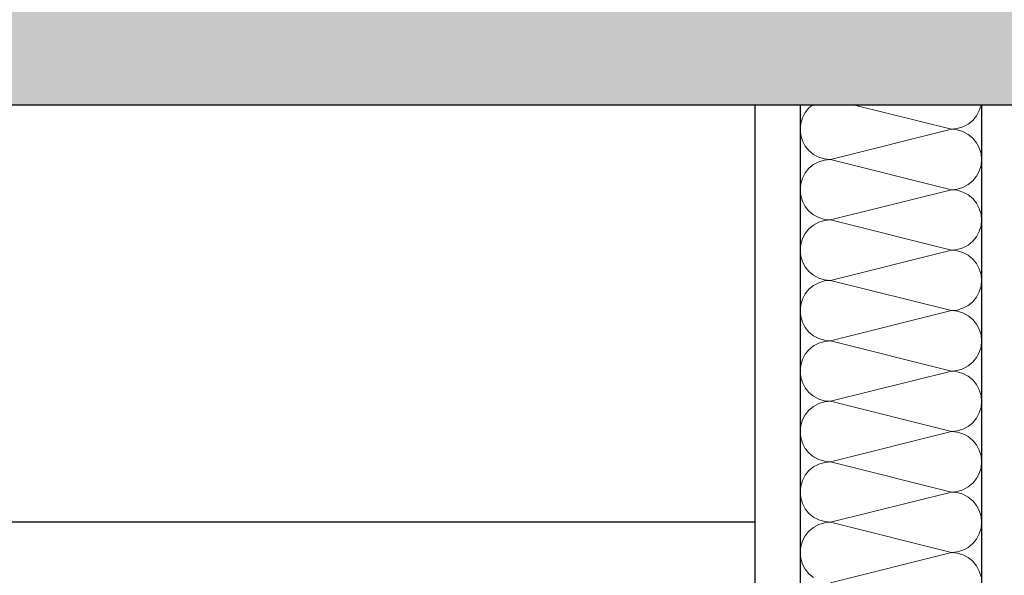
# Model space of a CAD drawing. Header units: metres. Extents: x -12 to 62.3, y -22.2 to 2.8.
# Tile 183 of 214: x 39.525 to 40.068, y -2.954 to -2.648. Entities that reach past the tile are written whole.
import ezdxf

# ---------------------------------------------------------------- set-up
doc = ezdxf.new("R2010")
doc.units = ezdxf.units.M
doc.header["$LTSCALE"] = 20
doc.header["$MEASUREMENT"] = 0
doc.layers.get('0').update_dxf_attribs({"color": 8, "lineweight": 9})
doc.layers.get('Defpoints').update_dxf_attribs({"color": 8, "lineweight": 9})
for name, color, linetype in [('Neubau_A-Decken', 8, 'Continuous'), ('Neubau_A-TB Wände', 8, 'Continuous'), ('Neubau_B-abgehängte Decke', 8, 'Continuous'), ('Neubau_T-Bemaßung', 8, 'Continuous')]:
    doc.layers.add(name, color=color, linetype=linetype)
doc.styles.add('ERSTELLTER_STIL_2', font='arial.ttf')
doc.dimstyles.new('ERSTELLTER_STIL__1', dxfattribs={"dimtxt": 0.0875, "dimasz": 0.059375, "dimexe": 0.18, "dimexo": 0.0625, "dimgap": 0, "dimtad": 1, "dimzin": 0, "dimdsep": 46, "dimtxsty": 'ERSTELLTER_STIL_2', "dimblk": 'ARROWHEAD_6', "dimblk1": 'ARROWHEAD_6', "dimblk2": 'ARROWHEAD_6', "dimcen": 0.09, "dimclrd": 7, "dimclre": 7, "dimclrt": 7, "dimazin": 0, "dimtfac": 1, "dimtdec": 4, "dimtmove": 0, "dimatfit": 3, "dimfxl": 1, "dimtolj": 1, "dimtzin": 0, "dimarcsym": 0})

# ---------------------------------------------------------------- blocks, each defined once
blk = doc.blocks.new('*X350', base_point=(-18420.15716, 0))
at = {"layer": 'Neubau_A-TB Wände', "color": 8, "linetype": 'Continuous', "lineweight": 9}
for p, q in [((-21333.11275, 7.47593), (-21333.11429, 7.47304)), ((-21333.11068, 7.47845), (-21333.11275, 7.47593)), ((-21333.10879, 7.48), (-21333.11068, 7.47845)), ((-21333.03222, 7.46667), (-21333.08556, 7.48)), ((-21333.01837, 7.47407), (-21333.01683, 7.47696)), ((-21333.01683, 7.47696), (-21333.0159, 7.48)), ((-21333.11524, 7.46992), (-21333.11556, 7.46667)), ((-21333.11429, 7.47304), (-21333.11524, 7.46992)), ((-21333.02585, 7.46794), (-21333.02296, 7.46948)), ((-21333.02296, 7.46948), (-21333.02044, 7.47155)), ((-21333.02044, 7.47155), (-21333.01837, 7.47407)), ((-21333.11556, 7.46667), (-21333.11524, 7.46342)), ((-21333.03222, 7.46667), (-21333.09889, 7.45)), ((-21333.03222, 7.46667), (-21333.02897, 7.46699)), ((-21333.02897, 7.46635), (-21333.03222, 7.46667)), ((-21333.02897, 7.46699), (-21333.02585, 7.46794)), ((-21333.02585, 7.4654), (-21333.02897, 7.46635)), ((-21333.02296, 7.46386), (-21333.02585, 7.4654)), ((-21333.11524, 7.46342), (-21333.11429, 7.46029)), ((-21333.11429, 7.46029), (-21333.11275, 7.45741)), ((-21333.02044, 7.46179), (-21333.02296, 7.46386)), ((-21333.01837, 7.45926), (-21333.02044, 7.46179)), ((-21333.01683, 7.45638), (-21333.01837, 7.45926)), ((-21333.11275, 7.45741), (-21333.11068, 7.45488)), ((-21333.11068, 7.45488), (-21333.10815, 7.45281)), ((-21333.01588, 7.45325), (-21333.01683, 7.45638)), ((-21333.01556, 7.45), (-21333.01588, 7.45325)), ((-21333.10815, 7.45281), (-21333.10527, 7.45127)), ((-21333.10527, 7.44873), (-21333.10815, 7.44719)), ((-21333.10527, 7.45127), (-21333.10214, 7.45032)), ((-21333.10214, 7.44968), (-21333.10527, 7.44873)), ((-21333.10214, 7.45032), (-21333.09889, 7.45)), ((-21333.09889, 7.45), (-21333.10214, 7.44968)), ((-21333.03222, 7.43333), (-21333.09889, 7.45)), ((-21333.01588, 7.44675), (-21333.01556, 7.45)), ((-21333.11275, 7.44259), (-21333.11429, 7.43971)), ((-21333.11068, 7.44512), (-21333.11275, 7.44259)), ((-21333.10815, 7.44719), (-21333.11068, 7.44512)), ((-21333.01837, 7.44074), (-21333.01683, 7.44362)), ((-21333.01683, 7.44362), (-21333.01588, 7.44675)), ((-21333.11429, 7.43971), (-21333.11524, 7.43658)), ((-21333.02296, 7.43614), (-21333.02044, 7.43821)), ((-21333.02044, 7.43821), (-21333.01837, 7.44074)), ((-21333.11524, 7.43658), (-21333.11556, 7.43333)), ((-21333.11556, 7.43333), (-21333.11524, 7.43008)), ((-21333.03222, 7.43333), (-21333.09889, 7.41667)), ((-21333.03222, 7.43333), (-21333.02897, 7.43365)), ((-21333.02897, 7.43301), (-21333.03222, 7.43333)), ((-21333.02897, 7.43365), (-21333.02585, 7.4346)), ((-21333.02585, 7.43206), (-21333.02897, 7.43301)), ((-21333.02585, 7.4346), (-21333.02296, 7.43614)), ((-21333.02296, 7.43052), (-21333.02585, 7.43206)), ((-21333.11524, 7.43008), (-21333.11429, 7.42696)), ((-21333.11429, 7.42696), (-21333.11275, 7.42407)), ((-21333.02044, 7.42845), (-21333.02296, 7.43052)), ((-21333.01837, 7.42593), (-21333.02044, 7.42845)), ((-21333.11275, 7.42407), (-21333.11068, 7.42155)), ((-21333.11068, 7.42155), (-21333.10815, 7.41948)), ((-21333.01683, 7.42304), (-21333.01837, 7.42593)), ((-21333.01588, 7.41992), (-21333.01683, 7.42304)), ((-21333.10815, 7.41948), (-21333.10527, 7.41794)), ((-21333.10527, 7.4154), (-21333.10815, 7.41386)), ((-21333.10527, 7.41794), (-21333.10214, 7.41699)), ((-21333.10214, 7.41635), (-21333.10527, 7.4154)), ((-21333.10214, 7.41699), (-21333.09889, 7.41667)), ((-21333.09889, 7.41667), (-21333.10214, 7.41635)), ((-21333.03222, 7.4), (-21333.09889, 7.41667)), ((-21333.01556, 7.41667), (-21333.01588, 7.41992)), ((-21333.01588, 7.41342), (-21333.01556, 7.41667)), ((-21333.11068, 7.41179), (-21333.11275, 7.40926)), ((-21333.10815, 7.41386), (-21333.11068, 7.41179)), ((-21333.01837, 7.40741), (-21333.01683, 7.41029)), ((-21333.01683, 7.41029), (-21333.01588, 7.41342)), ((-21333.11429, 7.40638), (-21333.11524, 7.40325)), ((-21333.11275, 7.40926), (-21333.11429, 7.40638)), ((-21333.02296, 7.40281), (-21333.02044, 7.40488)), ((-21333.02044, 7.40488), (-21333.01837, 7.40741)), ((-21333.11524, 7.40325), (-21333.11556, 7.4)), ((-21333.11556, 7.4), (-21333.11524, 7.39675)), ((-21333.03222, 7.4), (-21333.09889, 7.38333)), ((-21333.03222, 7.4), (-21333.02897, 7.40032)), ((-21333.02897, 7.39968), (-21333.03222, 7.4)), ((-21333.02897, 7.40032), (-21333.02585, 7.40127)), ((-21333.02585, 7.39873), (-21333.02897, 7.39968)), ((-21333.02585, 7.40127), (-21333.02296, 7.40281)), ((-21333.11524, 7.39675), (-21333.11429, 7.39362)), ((-21333.11429, 7.39362), (-21333.11275, 7.39074)), ((-21333.02296, 7.39719), (-21333.02585, 7.39873)), ((-21333.02044, 7.39512), (-21333.02296, 7.39719)), ((-21333.01837, 7.39259), (-21333.02044, 7.39512)), ((-21333.11275, 7.39074), (-21333.11068, 7.38821)), ((-21333.11068, 7.38821), (-21333.10815, 7.38614)), ((-21333.01683, 7.38971), (-21333.01837, 7.39259)), ((-21333.01588, 7.38658), (-21333.01683, 7.38971)), ((-21333.10815, 7.38614), (-21333.10527, 7.3846)), ((-21333.10527, 7.3846), (-21333.10214, 7.38365)), ((-21333.10214, 7.38301), (-21333.10527, 7.38206)), ((-21333.10214, 7.38365), (-21333.09889, 7.38333)), ((-21333.09889, 7.38333), (-21333.10214, 7.38301)), ((-21333.03222, 7.36667), (-21333.09889, 7.38333)), ((-21333.01556, 7.38333), (-21333.01588, 7.38658)), ((-21333.01588, 7.38008), (-21333.01556, 7.38333)), ((-21333.11068, 7.37845), (-21333.11275, 7.37593)), ((-21333.10815, 7.38052), (-21333.11068, 7.37845)), ((-21333.10527, 7.38206), (-21333.10815, 7.38052)), ((-21333.01683, 7.37696), (-21333.01588, 7.38008)), ((-21333.11429, 7.37304), (-21333.11524, 7.36992)), ((-21333.11275, 7.37593), (-21333.11429, 7.37304)), ((-21333.02044, 7.37155), (-21333.01837, 7.37407)), ((-21333.01837, 7.37407), (-21333.01683, 7.37696)), ((-21333.11524, 7.36992), (-21333.11556, 7.36667)), ((-21333.11556, 7.36667), (-21333.11524, 7.36342)), ((-21333.03222, 7.36667), (-21333.09889, 7.35)), ((-21333.03222, 7.36667), (-21333.02897, 7.36699)), ((-21333.02897, 7.36635), (-21333.03222, 7.36667)), ((-21333.02897, 7.36699), (-21333.02585, 7.36794)), ((-21333.02585, 7.36794), (-21333.02296, 7.36948)), ((-21333.02296, 7.36948), (-21333.02044, 7.37155)), ((-21333.11524, 7.36342), (-21333.11429, 7.36029)), ((-21333.02585, 7.3654), (-21333.02897, 7.36635)), ((-21333.02296, 7.36386), (-21333.02585, 7.3654)), ((-21333.02044, 7.36179), (-21333.02296, 7.36386)), ((-21333.01837, 7.35926), (-21333.02044, 7.36179)), ((-21333.11429, 7.36029), (-21333.11275, 7.35741)), ((-21333.11275, 7.35741), (-21333.11068, 7.35488)), ((-21333.01683, 7.35638), (-21333.01837, 7.35926)), ((-21333.01588, 7.35325), (-21333.01683, 7.35638)), ((-21333.11068, 7.35488), (-21333.10815, 7.35281)), ((-21333.10815, 7.35281), (-21333.10527, 7.35127)), ((-21333.10527, 7.35127), (-21333.10214, 7.35032)), ((-21333.10214, 7.35032), (-21333.09889, 7.35)), ((-21333.01556, 7.35), (-21333.01588, 7.35325)), ((-21333.11068, 7.34512), (-21333.11275, 7.34259)), ((-21333.10815, 7.34719), (-21333.11068, 7.34512)), ((-21333.10527, 7.34873), (-21333.10815, 7.34719)), ((-21333.10214, 7.34968), (-21333.10527, 7.34873)), ((-21333.09889, 7.35), (-21333.10214, 7.34968)), ((-21333.03222, 7.33333), (-21333.09889, 7.35)), ((-21333.01683, 7.34362), (-21333.01588, 7.34675)), ((-21333.01588, 7.34675), (-21333.01556, 7.35)), ((-21333.11429, 7.33971), (-21333.11524, 7.33658)), ((-21333.11275, 7.34259), (-21333.11429, 7.33971)), ((-21333.02044, 7.33821), (-21333.01837, 7.34074)), ((-21333.01837, 7.34074), (-21333.01683, 7.34362)), ((-21333.11524, 7.33658), (-21333.11556, 7.33333)), ((-21333.02897, 7.33365), (-21333.02585, 7.3346)), ((-21333.02585, 7.3346), (-21333.02296, 7.33614)), ((-21333.02296, 7.33614), (-21333.02044, 7.33821)), ((-21333.11556, 7.33333), (-21333.11524, 7.33008)), ((-21333.11524, 7.33008), (-21333.11429, 7.32696)), ((-21333.03222, 7.33333), (-21333.09889, 7.31667)), ((-21333.03222, 7.33333), (-21333.02897, 7.33365)), ((-21333.02897, 7.33301), (-21333.03222, 7.33333)), ((-21333.02585, 7.33206), (-21333.02897, 7.33301)), ((-21333.02296, 7.33052), (-21333.02585, 7.33206)), ((-21333.02044, 7.32845), (-21333.02296, 7.33052)), ((-21333.01837, 7.32593), (-21333.02044, 7.32845)), ((-21333.11429, 7.32696), (-21333.11275, 7.32407)), ((-21333.11275, 7.32407), (-21333.11068, 7.32155)), ((-21333.01683, 7.32304), (-21333.01837, 7.32593)), ((-21333.01588, 7.31992), (-21333.01683, 7.32304)), ((-21333.11068, 7.32155), (-21333.10815, 7.31948)), ((-21333.10815, 7.31948), (-21333.10527, 7.31794)), ((-21333.10527, 7.31794), (-21333.10214, 7.31699)), ((-21333.01556, 7.31667), (-21333.01588, 7.31992)), ((-21333.10815, 7.31386), (-21333.11068, 7.31179)), ((-21333.10527, 7.3154), (-21333.10815, 7.31386)), ((-21333.10214, 7.31635), (-21333.10527, 7.3154)), ((-21333.10214, 7.31699), (-21333.09889, 7.31667)), ((-21333.09889, 7.31667), (-21333.10214, 7.31635)), ((-21333.03222, 7.3), (-21333.09889, 7.31667)), ((-21333.01683, 7.31029), (-21333.01588, 7.31342)), ((-21333.01588, 7.31342), (-21333.01556, 7.31667)), ((-21333.11275, 7.30926), (-21333.11429, 7.30638)), ((-21333.11068, 7.31179), (-21333.11275, 7.30926)), ((-21333.02044, 7.30488), (-21333.01837, 7.30741)), ((-21333.01837, 7.30741), (-21333.01683, 7.31029)), ((-21333.11524, 7.30325), (-21333.11556, 7.3)), ((-21333.11429, 7.30638), (-21333.11524, 7.30325)), ((-21333.02585, 7.30127), (-21333.02296, 7.30281)), ((-21333.02296, 7.30281), (-21333.02044, 7.30488)), ((-21333.11556, 7.3), (-21333.11524, 7.29675)), ((-21333.11524, 7.29675), (-21333.11429, 7.29362)), ((-21333.03222, 7.3), (-21333.09889, 7.28333)), ((-21333.03222, 7.3), (-21333.02897, 7.30032)), ((-21333.02897, 7.29968), (-21333.03222, 7.3)), ((-21333.02897, 7.30032), (-21333.02585, 7.30127)), ((-21333.02585, 7.29873), (-21333.02897, 7.29968)), ((-21333.02296, 7.29719), (-21333.02585, 7.29873)), ((-21333.02044, 7.29512), (-21333.02296, 7.29719)), ((-21333.11429, 7.29362), (-21333.11275, 7.29074)), ((-21333.11275, 7.29074), (-21333.11068, 7.28821)), ((-21333.01837, 7.29259), (-21333.02044, 7.29512)), ((-21333.01683, 7.28971), (-21333.01837, 7.29259)), ((-21333.11068, 7.28821), (-21333.10815, 7.28614)), ((-21333.10815, 7.28614), (-21333.10527, 7.2846)), ((-21333.01588, 7.28658), (-21333.01683, 7.28971)), ((-21333.01556, 7.28333), (-21333.01588, 7.28658)), ((-21333.10815, 7.28052), (-21333.11068, 7.27845)), ((-21333.10527, 7.28206), (-21333.10815, 7.28052)), ((-21333.10527, 7.2846), (-21333.10214, 7.28365)), ((-21333.10214, 7.28301), (-21333.10527, 7.28206)), ((-21333.10214, 7.28365), (-21333.09889, 7.28333)), ((-21333.09889, 7.28333), (-21333.10214, 7.28301)), ((-21333.03222, 7.26667), (-21333.09889, 7.28333)), ((-21333.01683, 7.27696), (-21333.01588, 7.28008)), ((-21333.01588, 7.28008), (-21333.01556, 7.28333)), ((-21333.11275, 7.27593), (-21333.11429, 7.27304)), ((-21333.11068, 7.27845), (-21333.11275, 7.27593)), ((-21333.01837, 7.27407), (-21333.01683, 7.27696)), ((-21333.11524, 7.26992), (-21333.11556, 7.26667)), ((-21333.11429, 7.27304), (-21333.11524, 7.26992)), ((-21333.02585, 7.26794), (-21333.02296, 7.26948)), ((-21333.02296, 7.26948), (-21333.02044, 7.27155)), ((-21333.02044, 7.27155), (-21333.01837, 7.27407)), ((-21333.11556, 7.26667), (-21333.11524, 7.26342)), ((-21333.11524, 7.26342), (-21333.11429, 7.26029)), ((-21333.03222, 7.26667), (-21333.09889, 7.25)), ((-21333.03222, 7.26667), (-21333.02897, 7.26699)), ((-21333.02897, 7.26635), (-21333.03222, 7.26667)), ((-21333.02897, 7.26699), (-21333.02585, 7.26794)), ((-21333.02585, 7.2654), (-21333.02897, 7.26635)), ((-21333.02296, 7.26386), (-21333.02585, 7.2654)), ((-21333.02044, 7.26179), (-21333.02296, 7.26386)), ((-21333.11429, 7.26029), (-21333.11275, 7.25741)), ((-21333.01837, 7.25926), (-21333.02044, 7.26179)), ((-21333.01683, 7.25638), (-21333.01837, 7.25926)), ((-21333.11275, 7.25741), (-21333.11068, 7.25488)), ((-21333.11068, 7.25488), (-21333.10815, 7.25281)), ((-21333.10815, 7.25281), (-21333.10527, 7.25127)), ((-21333.01588, 7.25325), (-21333.01683, 7.25638)), ((-21333.01556, 7.25), (-21333.01588, 7.25325)), ((-21333.10815, 7.24719), (-21333.11068, 7.24512)), ((-21333.10527, 7.24873), (-21333.10815, 7.24719)), ((-21333.10527, 7.25127), (-21333.10214, 7.25032)), ((-21333.10214, 7.24968), (-21333.10527, 7.24873)), ((-21333.10214, 7.25032), (-21333.09889, 7.25)), ((-21333.09889, 7.25), (-21333.10214, 7.24968)), ((-21333.03222, 7.23333), (-21333.09889, 7.25)), ((-21333.01588, 7.24675), (-21333.01556, 7.25)), ((-21333.11275, 7.24259), (-21333.11429, 7.23971)), ((-21333.11068, 7.24512), (-21333.11275, 7.24259)), ((-21333.01837, 7.24074), (-21333.01683, 7.24362)), ((-21333.01683, 7.24362), (-21333.01588, 7.24675)), ((-21333.11524, 7.23658), (-21333.11556, 7.23333)), ((-21333.11429, 7.23971), (-21333.11524, 7.23658)), ((-21333.02296, 7.23614), (-21333.02044, 7.23821)), ((-21333.02044, 7.23821), (-21333.01837, 7.24074)), ((-21333.11556, 7.23333), (-21333.11524, 7.23008)), ((-21333.03222, 7.23333), (-21333.09889, 7.21667)), ((-21333.03222, 7.23333), (-21333.02897, 7.23365)), ((-21333.02897, 7.23301), (-21333.03222, 7.23333)), ((-21333.02897, 7.23365), (-21333.02585, 7.2346)), ((-21333.02585, 7.23206), (-21333.02897, 7.23301)), ((-21333.02585, 7.2346), (-21333.02296, 7.23614)), ((-21333.02296, 7.23052), (-21333.02585, 7.23206)), ((-21333.11524, 7.23008), (-21333.11429, 7.22696)), ((-21333.11429, 7.22696), (-21333.11275, 7.22407)), ((-21333.02044, 7.22845), (-21333.02296, 7.23052)), ((-21333.01837, 7.22593), (-21333.02044, 7.22845)), ((-21333.01683, 7.22304), (-21333.01837, 7.22593)), ((-21333.11275, 7.22407), (-21333.11068, 7.22155)), ((-21333.11068, 7.22155), (-21333.10815, 7.21948)), ((-21333.01588, 7.21992), (-21333.01683, 7.22304))]:
    blk.add_line(p, q, dxfattribs=at)
blk = doc.blocks.new('ARROWHEAD_6')
at = {"color": 0, "linetype": 'Continuous', "lineweight": 0}
for p, q in [((-0.5, -0.5), (0.5, 0.5)), ((0, 0), (-1, 0))]:
    blk.add_line(p, q, dxfattribs=at)
blk = doc.blocks.new('*D491')
at = {"layer": 'Defpoints', "color": 0, "linetype": 'Continuous', "transparency": 16777216}
for p in [(19.02744, -2.695), (45.355, -2.695), (18.92, -3.425)]:
    blk.add_point(p, dxfattribs=at)
at = {"layer": 'Neubau_T-Bemaßung', "linetype": 'Continuous', "lineweight": -2, "transparency": 16777216}
for p, q in [((45.2925, -2.695), (18.84744, -2.695)), ((19.02744, -2.75438), (19.02744, -2.94651)), ((19.02744, -3.36563), (19.02744, -3.17379)), ((18.9825, -3.425), (19.20744, -3.425))]:
    blk.add_line(p, q, dxfattribs=at)
at = {"layer": 'Neubau_T-Bemaßung', "linetype": 'Continuous', "lineweight": -2, "transparency": 16777216, "xscale": 0.059375, "yscale": 0.059375, "zscale": 0.059375}
for p, rotation in [((19.02744, -2.695), 90), ((19.02744, -3.425), 270)]:
    blk.add_blockref('ARROWHEAD_6', p, dxfattribs=dict(at, rotation=rotation))
at = {"layer": 'Neubau_T-Bemaßung', "linetype": 'Continuous', "transparency": 16777216, "insert": (19.02744, -3.06015), "char_height": 0.0875, "attachment_point": 5, "rotation": 90, "style": 'ERSTELLTER_STIL_2'}
blk.add_mtext('\\A1;0.73', dxfattribs=at)
blk = doc.blocks.new('*D492')
at = {"layer": 'Defpoints', "color": 0, "linetype": 'Continuous', "transparency": 16777216}
for p in [(19.02744, -2.395), (43.30103, -2.395), (45.355, -2.695)]:
    blk.add_point(p, dxfattribs=at)
at = {"layer": 'Neubau_T-Bemaßung', "linetype": 'Continuous', "lineweight": -2, "transparency": 16777216}
for p, q in [((19.02744, -2.33563), (19.02744, -2.27625)), ((43.23853, -2.395), (18.84744, -2.395)), ((19.02744, -2.395), (19.02744, -2.43165)), ((19.02744, -2.695), (19.02744, -2.65864)), ((45.2925, -2.695), (18.84744, -2.695)), ((19.02744, -2.75438), (19.02744, -2.81375))]:
    blk.add_line(p, q, dxfattribs=at)
at = {"layer": 'Neubau_T-Bemaßung', "linetype": 'Continuous', "lineweight": -2, "transparency": 16777216, "xscale": 0.059375, "yscale": 0.059375, "zscale": 0.059375}
for p, rotation in [((19.02744, -2.395), 270), ((19.02744, -2.695), 90)]:
    blk.add_blockref('ARROWHEAD_6', p, dxfattribs=dict(at, rotation=rotation))
at = {"layer": 'Neubau_T-Bemaßung', "linetype": 'Continuous', "transparency": 16777216, "insert": (19.02744, -2.54515), "char_height": 0.0875, "attachment_point": 5, "rotation": 90, "style": 'ERSTELLTER_STIL_2'}
blk.add_mtext('\\A1;0.30', dxfattribs=at)
blk = doc.blocks.new('*D500')
at = {"layer": 'Defpoints', "color": 0, "linetype": 'Continuous', "transparency": 16777216}
for p in [(19.37744, -2.695), (45.355, -2.695), (45.355, -6.195)]:
    blk.add_point(p, dxfattribs=at)
at = {"layer": 'Neubau_T-Bemaßung', "linetype": 'Continuous', "lineweight": -2, "transparency": 16777216}
for p, q in [((45.2925, -2.695), (19.19744, -2.695)), ((19.37744, -2.75438), (19.37744, -4.33504)), ((19.37744, -6.13563), (19.37744, -4.56197)), ((45.2925, -6.195), (19.19744, -6.195))]:
    blk.add_line(p, q, dxfattribs=at)
at = {"layer": 'Neubau_T-Bemaßung', "linetype": 'Continuous', "lineweight": -2, "transparency": 16777216, "xscale": 0.059375, "yscale": 0.059375, "zscale": 0.059375}
for p, rotation in [((19.37744, -2.695), 90), ((19.37744, -6.195), 270)]:
    blk.add_blockref('ARROWHEAD_6', p, dxfattribs=dict(at, rotation=rotation))
at = {"layer": 'Neubau_T-Bemaßung', "linetype": 'Continuous', "transparency": 16777216, "insert": (19.37744, -4.4485), "char_height": 0.0875, "attachment_point": 5, "rotation": 90, "style": 'ERSTELLTER_STIL_2'}
blk.add_mtext('\\A1;3.50', dxfattribs=at)
blk = doc.blocks.new('*D501')
at = {"layer": 'Defpoints', "color": 0, "linetype": 'Continuous', "transparency": 16777216}
for p in [(19.37744, -2.395), (43.30103, -2.395), (45.355, -2.695)]:
    blk.add_point(p, dxfattribs=at)
at = {"layer": 'Neubau_T-Bemaßung', "linetype": 'Continuous', "lineweight": -2, "transparency": 16777216}
for p, q in [((19.37744, -2.33563), (19.37744, -2.27625)), ((43.23853, -2.395), (19.19744, -2.395)), ((19.37744, -2.395), (19.37744, -2.43165)), ((19.37744, -2.695), (19.37744, -2.65864)), ((45.2925, -2.695), (19.19744, -2.695)), ((19.37744, -2.75438), (19.37744, -2.81375))]:
    blk.add_line(p, q, dxfattribs=at)
at = {"layer": 'Neubau_T-Bemaßung', "linetype": 'Continuous', "lineweight": -2, "transparency": 16777216, "xscale": 0.059375, "yscale": 0.059375, "zscale": 0.059375}
for p, rotation in [((19.37744, -2.395), 270), ((19.37744, -2.695), 90)]:
    blk.add_blockref('ARROWHEAD_6', p, dxfattribs=dict(at, rotation=rotation))
at = {"layer": 'Neubau_T-Bemaßung', "linetype": 'Continuous', "transparency": 16777216, "insert": (19.37744, -2.54515), "char_height": 0.0875, "attachment_point": 5, "rotation": 90, "style": 'ERSTELLTER_STIL_2'}
blk.add_mtext('\\A1;0.30', dxfattribs=at)
blk = doc.blocks.new('*D512')
at = {"layer": 'Defpoints', "color": 0, "linetype": 'Continuous', "transparency": 16777216}
for p in [(2.70606, -2.925), (2.75831, -2.925), (42.69, -3.025)]:
    blk.add_point(p, dxfattribs=at)
at = {"layer": 'Neubau_T-Bemaßung', "linetype": 'Continuous', "lineweight": -2, "transparency": 16777216}
for p, q in [((2.75831, -2.86563), (2.75831, -2.80625)), ((2.75831, -2.925), (2.75831, -3.025)), ((2.76856, -2.925), (2.93831, -2.925)), ((42.6275, -3.025), (2.57831, -3.025)), ((2.75831, -3.08438), (2.75831, -3.14375))]:
    blk.add_line(p, q, dxfattribs=at)
at = {"layer": 'Neubau_T-Bemaßung', "linetype": 'Continuous', "lineweight": -2, "transparency": 16777216, "xscale": 0.059375, "yscale": 0.059375, "zscale": 0.059375}
for p, rotation in [((2.75831, -2.925), 270), ((2.75831, -3.025), 90)]:
    blk.add_blockref('ARROWHEAD_6', p, dxfattribs=dict(at, rotation=rotation))
at = {"layer": 'Neubau_T-Bemaßung', "linetype": 'Continuous', "transparency": 16777216, "insert": (2.64481, -3.14375), "char_height": 0.0875, "attachment_point": 5, "rotation": 90, "style": 'ERSTELLTER_STIL_2'}
blk.add_mtext('\\A1;0.10', dxfattribs=at)
blk = doc.blocks.new('*D513')
at = {"layer": 'Defpoints', "color": 0, "linetype": 'Continuous', "transparency": 16777216}
for p in [(2.64481, -2.695), (45.355, -2.695), (2.70606, -2.925)]:
    blk.add_point(p, dxfattribs=at)
at = {"layer": 'Neubau_T-Bemaßung', "linetype": 'Continuous', "lineweight": -2, "transparency": 16777216}
for p, q in [((2.64481, -2.63563), (2.64481, -2.57625)), ((45.2925, -2.695), (2.46481, -2.695)), ((2.64481, -2.695), (2.64481, -2.69651)), ((2.64356, -2.925), (2.46481, -2.925)), ((2.64481, -2.925), (2.64481, -2.92379)), ((2.64481, -2.98438), (2.64481, -3.04375))]:
    blk.add_line(p, q, dxfattribs=at)
at = {"layer": 'Neubau_T-Bemaßung', "linetype": 'Continuous', "lineweight": -2, "transparency": 16777216, "xscale": 0.059375, "yscale": 0.059375, "zscale": 0.059375}
for p, rotation in [((2.64481, -2.695), 270), ((2.64481, -2.925), 90)]:
    blk.add_blockref('ARROWHEAD_6', p, dxfattribs=dict(at, rotation=rotation))
at = {"layer": 'Neubau_T-Bemaßung', "linetype": 'Continuous', "transparency": 16777216, "insert": (2.64481, -2.81015), "char_height": 0.0875, "attachment_point": 5, "rotation": 90, "style": 'ERSTELLTER_STIL_2'}
blk.add_mtext('\\A1;0.23', dxfattribs=at)
blk = doc.blocks.new('*D442')
at = {"layer": 'Defpoints', "color": 0, "linetype": 'Continuous', "transparency": 16777216}
for p in [(2.64481, -2.395), (43.30103, -2.395), (45.355, -2.695)]:
    blk.add_point(p, dxfattribs=at)
at = {"layer": 'Neubau_T-Bemaßung', "linetype": 'Continuous', "lineweight": -2, "transparency": 16777216}
for p, q in [((2.64481, -2.33563), (2.64481, -2.27625)), ((43.23853, -2.395), (2.46481, -2.395)), ((2.64481, -2.395), (2.64481, -2.43165)), ((2.64481, -2.695), (2.64481, -2.65864)), ((45.2925, -2.695), (2.46481, -2.695)), ((2.64481, -2.75438), (2.64481, -2.81375))]:
    blk.add_line(p, q, dxfattribs=at)
at = {"layer": 'Neubau_T-Bemaßung', "linetype": 'Continuous', "lineweight": -2, "transparency": 16777216, "xscale": 0.059375, "yscale": 0.059375, "zscale": 0.059375}
for p, rotation in [((2.64481, -2.395), 270), ((2.64481, -2.695), 90)]:
    blk.add_blockref('ARROWHEAD_6', p, dxfattribs=dict(at, rotation=rotation))
at = {"layer": 'Neubau_T-Bemaßung', "linetype": 'Continuous', "transparency": 16777216, "insert": (2.64481, -2.54515), "char_height": 0.0875, "attachment_point": 5, "rotation": 90, "style": 'ERSTELLTER_STIL_2'}
blk.add_mtext('\\A1;0.30', dxfattribs=at)
blk = doc.blocks.new('*D448')
at = {"layer": 'Defpoints', "color": 0, "linetype": 'Continuous', "transparency": 16777216}
for p in [(2.99481, -2.695), (45.355, -2.695), (45.355, -6.195)]:
    blk.add_point(p, dxfattribs=at)
at = {"layer": 'Neubau_T-Bemaßung', "linetype": 'Continuous', "lineweight": -2, "transparency": 16777216}
for p, q in [((45.2925, -2.695), (2.81481, -2.695)), ((2.99481, -2.75438), (2.99481, -4.33504)), ((2.99481, -6.13563), (2.99481, -4.56197)), ((45.2925, -6.195), (2.81481, -6.195))]:
    blk.add_line(p, q, dxfattribs=at)
at = {"layer": 'Neubau_T-Bemaßung', "linetype": 'Continuous', "lineweight": -2, "transparency": 16777216, "xscale": 0.059375, "yscale": 0.059375, "zscale": 0.059375}
for p, rotation in [((2.99481, -2.695), 90), ((2.99481, -6.195), 270)]:
    blk.add_blockref('ARROWHEAD_6', p, dxfattribs=dict(at, rotation=rotation))
at = {"layer": 'Neubau_T-Bemaßung', "linetype": 'Continuous', "transparency": 16777216, "insert": (2.99481, -4.4485), "char_height": 0.0875, "attachment_point": 5, "rotation": 90, "style": 'ERSTELLTER_STIL_2'}
blk.add_mtext('\\A1;3.50', dxfattribs=at)
blk = doc.blocks.new('*D449')
at = {"layer": 'Defpoints', "color": 0, "linetype": 'Continuous', "transparency": 16777216}
for p in [(2.99481, -2.395), (43.30103, -2.395), (45.355, -2.695)]:
    blk.add_point(p, dxfattribs=at)
at = {"layer": 'Neubau_T-Bemaßung', "linetype": 'Continuous', "lineweight": -2, "transparency": 16777216}
for p, q in [((2.99481, -2.33563), (2.99481, -2.27625)), ((43.23853, -2.395), (2.81481, -2.395)), ((2.99481, -2.395), (2.99481, -2.43165)), ((2.99481, -2.695), (2.99481, -2.65864)), ((45.2925, -2.695), (2.81481, -2.695)), ((2.99481, -2.75438), (2.99481, -2.81375))]:
    blk.add_line(p, q, dxfattribs=at)
at = {"layer": 'Neubau_T-Bemaßung', "linetype": 'Continuous', "lineweight": -2, "transparency": 16777216, "xscale": 0.059375, "yscale": 0.059375, "zscale": 0.059375}
for p, rotation in [((2.99481, -2.395), 270), ((2.99481, -2.695), 90)]:
    blk.add_blockref('ARROWHEAD_6', p, dxfattribs=dict(at, rotation=rotation))
at = {"layer": 'Neubau_T-Bemaßung', "linetype": 'Continuous', "transparency": 16777216, "insert": (2.99481, -2.54515), "char_height": 0.0875, "attachment_point": 5, "rotation": 90, "style": 'ERSTELLTER_STIL_2'}
blk.add_mtext('\\A1;0.30', dxfattribs=at)
blk = doc.blocks.new('*D424')
at = {"layer": 'Defpoints', "color": 0, "linetype": 'Continuous', "transparency": 16777216}
for p in [(8.82137, -2.925), (8.87362, -2.925), (42.69, -3.025)]:
    blk.add_point(p, dxfattribs=at)
at = {"layer": 'Neubau_T-Bemaßung', "linetype": 'Continuous', "lineweight": -2, "transparency": 16777216}
for p, q in [((8.87362, -2.86563), (8.87362, -2.80625)), ((8.87362, -2.925), (8.87362, -3.025)), ((8.88387, -2.925), (9.05362, -2.925)), ((42.6275, -3.025), (8.69362, -3.025)), ((8.87362, -3.08438), (8.87362, -3.14375))]:
    blk.add_line(p, q, dxfattribs=at)
at = {"layer": 'Neubau_T-Bemaßung', "linetype": 'Continuous', "lineweight": -2, "transparency": 16777216, "xscale": 0.059375, "yscale": 0.059375, "zscale": 0.059375}
for p, rotation in [((8.87362, -2.925), 270), ((8.87362, -3.025), 90)]:
    blk.add_blockref('ARROWHEAD_6', p, dxfattribs=dict(at, rotation=rotation))
at = {"layer": 'Neubau_T-Bemaßung', "linetype": 'Continuous', "transparency": 16777216, "insert": (8.76012, -3.14375), "char_height": 0.0875, "attachment_point": 5, "rotation": 90, "style": 'ERSTELLTER_STIL_2'}
blk.add_mtext('\\A1;0.10', dxfattribs=at)
blk = doc.blocks.new('*D425')
at = {"layer": 'Defpoints', "color": 0, "linetype": 'Continuous', "transparency": 16777216}
for p in [(8.76012, -2.695), (45.355, -2.695), (8.82137, -2.925)]:
    blk.add_point(p, dxfattribs=at)
at = {"layer": 'Neubau_T-Bemaßung', "linetype": 'Continuous', "lineweight": -2, "transparency": 16777216}
for p, q in [((8.76012, -2.63563), (8.76012, -2.57625)), ((45.2925, -2.695), (8.58012, -2.695)), ((8.76012, -2.695), (8.76012, -2.69651)), ((8.75887, -2.925), (8.58012, -2.925)), ((8.76012, -2.925), (8.76012, -2.92379)), ((8.76012, -2.98438), (8.76012, -3.04375))]:
    blk.add_line(p, q, dxfattribs=at)
at = {"layer": 'Neubau_T-Bemaßung', "linetype": 'Continuous', "lineweight": -2, "transparency": 16777216, "xscale": 0.059375, "yscale": 0.059375, "zscale": 0.059375}
for p, rotation in [((8.76012, -2.695), 270), ((8.76012, -2.925), 90)]:
    blk.add_blockref('ARROWHEAD_6', p, dxfattribs=dict(at, rotation=rotation))
at = {"layer": 'Neubau_T-Bemaßung', "linetype": 'Continuous', "transparency": 16777216, "insert": (8.76012, -2.81015), "char_height": 0.0875, "attachment_point": 5, "rotation": 90, "style": 'ERSTELLTER_STIL_2'}
blk.add_mtext('\\A1;0.23', dxfattribs=at)
blk = doc.blocks.new('*D426')
at = {"layer": 'Defpoints', "color": 0, "linetype": 'Continuous', "transparency": 16777216}
for p in [(8.76012, -2.395), (43.30103, -2.395), (45.355, -2.695)]:
    blk.add_point(p, dxfattribs=at)
at = {"layer": 'Neubau_T-Bemaßung', "linetype": 'Continuous', "lineweight": -2, "transparency": 16777216}
for p, q in [((8.76012, -2.33563), (8.76012, -2.27625)), ((43.23853, -2.395), (8.58012, -2.395)), ((8.76012, -2.395), (8.76012, -2.43165)), ((8.76012, -2.695), (8.76012, -2.65864)), ((45.2925, -2.695), (8.58012, -2.695)), ((8.76012, -2.75438), (8.76012, -2.81375))]:
    blk.add_line(p, q, dxfattribs=at)
at = {"layer": 'Neubau_T-Bemaßung', "linetype": 'Continuous', "lineweight": -2, "transparency": 16777216, "xscale": 0.059375, "yscale": 0.059375, "zscale": 0.059375}
for p, rotation in [((8.76012, -2.395), 270), ((8.76012, -2.695), 90)]:
    blk.add_blockref('ARROWHEAD_6', p, dxfattribs=dict(at, rotation=rotation))
at = {"layer": 'Neubau_T-Bemaßung', "linetype": 'Continuous', "transparency": 16777216, "insert": (8.76012, -2.54515), "char_height": 0.0875, "attachment_point": 5, "rotation": 90, "style": 'ERSTELLTER_STIL_2'}
blk.add_mtext('\\A1;0.30', dxfattribs=at)
blk = doc.blocks.new('*D432')
at = {"layer": 'Defpoints', "color": 0, "linetype": 'Continuous', "transparency": 16777216}
for p in [(9.11012, -2.695), (45.355, -2.695), (45.355, -6.195)]:
    blk.add_point(p, dxfattribs=at)
at = {"layer": 'Neubau_T-Bemaßung', "linetype": 'Continuous', "lineweight": -2, "transparency": 16777216}
for p, q in [((45.2925, -2.695), (8.93012, -2.695)), ((9.11012, -2.75438), (9.11012, -4.33504)), ((9.11012, -6.13563), (9.11012, -4.56197)), ((45.2925, -6.195), (8.93012, -6.195))]:
    blk.add_line(p, q, dxfattribs=at)
at = {"layer": 'Neubau_T-Bemaßung', "linetype": 'Continuous', "lineweight": -2, "transparency": 16777216, "xscale": 0.059375, "yscale": 0.059375, "zscale": 0.059375}
for p, rotation in [((9.11012, -2.695), 90), ((9.11012, -6.195), 270)]:
    blk.add_blockref('ARROWHEAD_6', p, dxfattribs=dict(at, rotation=rotation))
at = {"layer": 'Neubau_T-Bemaßung', "linetype": 'Continuous', "transparency": 16777216, "insert": (9.11012, -4.4485), "char_height": 0.0875, "attachment_point": 5, "rotation": 90, "style": 'ERSTELLTER_STIL_2'}
blk.add_mtext('\\A1;3.50', dxfattribs=at)
blk = doc.blocks.new('*D433')
at = {"layer": 'Defpoints', "color": 0, "linetype": 'Continuous', "transparency": 16777216}
for p in [(9.11012, -2.395), (43.30103, -2.395), (45.355, -2.695)]:
    blk.add_point(p, dxfattribs=at)
at = {"layer": 'Neubau_T-Bemaßung', "linetype": 'Continuous', "lineweight": -2, "transparency": 16777216}
for p, q in [((9.11012, -2.33563), (9.11012, -2.27625)), ((43.23853, -2.395), (8.93012, -2.395)), ((9.11012, -2.395), (9.11012, -2.43165)), ((9.11012, -2.695), (9.11012, -2.65864)), ((45.2925, -2.695), (8.93012, -2.695)), ((9.11012, -2.75438), (9.11012, -2.81375))]:
    blk.add_line(p, q, dxfattribs=at)
at = {"layer": 'Neubau_T-Bemaßung', "linetype": 'Continuous', "lineweight": -2, "transparency": 16777216, "xscale": 0.059375, "yscale": 0.059375, "zscale": 0.059375}
for p, rotation in [((9.11012, -2.395), 270), ((9.11012, -2.695), 90)]:
    blk.add_blockref('ARROWHEAD_6', p, dxfattribs=dict(at, rotation=rotation))
at = {"layer": 'Neubau_T-Bemaßung', "linetype": 'Continuous', "transparency": 16777216, "insert": (9.11012, -2.54515), "char_height": 0.0875, "attachment_point": 5, "rotation": 90, "style": 'ERSTELLTER_STIL_2'}
blk.add_mtext('\\A1;0.30', dxfattribs=at)

msp = doc.modelspace()

# ---------------------------------------------------------------- hatches: boundary and pattern name
at = {"layer": 'Neubau_A-Decken', "linetype": 'Continuous'}
h = msp.add_hatch(dxfattribs=at)
h.set_pattern_fill('BETON__STAHLBETON_0001', color=256, style=0, pattern_type=2)
h.set_pattern_definition([(45, (2952.9134, -10.175), (-0.0848528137, 0.0848528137), []), (45, (2952.87097, -10.13257), (-0.0848528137, 0.0848528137), [0.09, -0.03])])
h.paths.add_polyline_path([(45.355, -2.395), (30.03, -2.395), (30.03, -2.695), (45.355, -2.695)])

# ---------------------------------------------------------------- linework, layer by layer
msp.add_line((39.93, -2.695), (30.03, -2.695), dxfattribs=at)
at = {"layer": 'Neubau_A-Decken', "linetype": 'Continuous', "flags": 128}
msp.add_lwpolyline([(40.08, -2.695), (40.0675, -2.695), (40.055, -2.695), (39.955, -2.695), (39.9425, -2.695), (39.93, -2.695)], dxfattribs=at)
at = {"layer": 'Neubau_A-TB Wände', "linetype": 'Continuous'}
for p, q in [((39.93, -2.695), (39.93, -2.925)), ((39.955, -2.695), (39.955, -3.765)), ((40.055, -2.695), (40.055, -3.765)), ((39.93, -2.925), (39.93, -3.025))]:
    msp.add_line(p, q, dxfattribs=at)
at = {"layer": 'Neubau_B-abgehängte Decke', "linetype": 'Continuous'}
msp.add_line((39.93, -2.925), (30.18, -2.925), dxfattribs=at)

# ---------------------------------------------------------------- block references
at = {"layer": 'Neubau_A-TB Wände'}
msp.add_blockref('*X350', (2952.9134, -10.175), dxfattribs=at)

# ---------------------------------------------------------------- dimensions: what is measured, and where the dimension line sits
at = {"layer": 'Neubau_T-Bemaßung', "linetype": 'Continuous'}
for base, p1, p2, picture, middle in [((2.64481, -2.395), (45.355, -2.695), (43.30103, -2.395), '*D442', (2.64481, -2.54515)), ((2.99481, -2.395), (45.355, -2.695), (43.30103, -2.395), '*D449', (2.99481, -2.54515)), ((8.76012, -2.395), (45.355, -2.695), (43.30103, -2.395), '*D426', (8.76012, -2.54515)), ((9.11012, -2.395), (45.355, -2.695), (43.30103, -2.395), '*D433', (9.11012, -2.54515)), ((19.02744, -2.395), (45.355, -2.695), (43.30103, -2.395), '*D492', (19.02744, -2.54515)), ((19.37744, -2.395), (45.355, -2.695), (43.30103, -2.395), '*D501', (19.37744, -2.54515)), ((2.64481, -2.695), (2.70606, -2.925), (45.355, -2.695), '*D513', (2.64481, -2.81015)), ((8.76012, -2.695), (8.82137, -2.925), (45.355, -2.695), '*D425', (8.76012, -2.81015)), ((2.99481, -2.695), (45.355, -6.195), (45.355, -2.695), '*D448', (2.99481, -4.4485)), ((9.11012, -2.695), (45.355, -6.195), (45.355, -2.695), '*D432', (9.11012, -4.4485)), ((19.02744, -2.695), (18.92, -3.425), (45.355, -2.695), '*D491', (19.02744, -3.06015)), ((19.37744, -2.695), (45.355, -6.195), (45.355, -2.695), '*D500', (19.37744, -4.4485)), ((2.75831, -2.925), (42.69, -3.025), (2.70606, -2.925), '*D512', (2.64481, -3.14375)), ((8.87362, -2.925), (42.69, -3.025), (8.82137, -2.925), '*D424', (8.76012, -3.14375))]:
    dim = msp.add_linear_dim(base=base, p1=p1, p2=p2, angle=90, dimstyle='ERSTELLTER_STIL__1', override={"dimclrd": 256, "dimclre": 256, "dimclrt": 256}, dxfattribs=at)
    dim.commit()
    dim.dimension.update_dxf_attribs({"geometry": picture, "text_midpoint": middle, "dimtype": 160, "text_rotation": 90})

doc.saveas('drawing.dxf')
